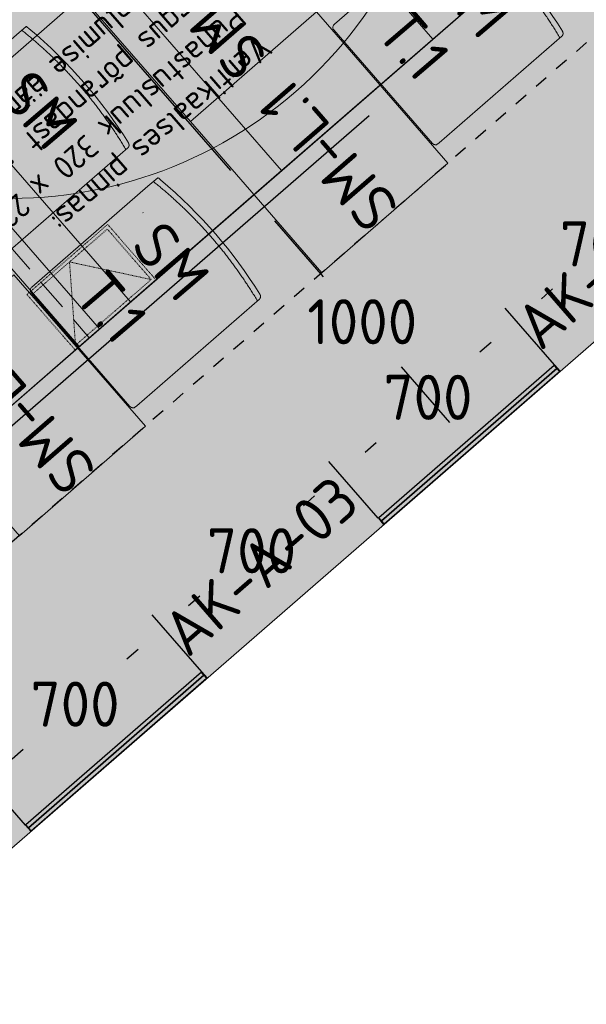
# Model space of a CAD drawing. Header units: millimetres. Extents: x -3074 to 179405, y -22 to 114374.
# Tile 55 of 184: x 143987 to 145683, y 69999 to 72946. Entities that reach past the tile are written whole.
import ezdxf

# ---------------------------------------------------------------- set-up
doc = ezdxf.new("R2010")
doc.units = ezdxf.units.MM
for name, pattern in [('Hidden', [4, 2, -2]), ('Hidden 100.00_ 50.00', [150, 100, -50]), ('Hidden_100', [80, 40, -40])]:
    doc.linetypes.add(name, pattern=pattern)
doc.layers.get('0').update_dxf_attribs({"true_color": 0x000000})
for name, color, linetype, lineweight, true_color in [('_SA-LAGI', 7, 'Continuous', 9, 0x5b5b5b), ('_SA-LAGI_eriosade seadmed', 7, 'Continuous', 5, 0x9900cc), ('_SA-LAGI_hatch', 7, 'Continuous', 5, 0x787878), ('_SA-PORAND_hatch', 254, 'Continuous', 9, 0xbebebe), ('_SA-SEIN', 250, 'Continuous', 30, 0x333333), ('_SA-SEIN_dim', 1, 'Continuous', 13, 0xff0000), ('_SA-SISUSTUS_lahtine', 7, 'Continuous', 18, 0x7f4f3f), ('_SA-VALGUSTUS', 20, 'Continuous', 13, 0xff3f00), ('_SA-VALGUSTUS_valgusgrupid', 240, 'Continuous', 9, 0xff003f)]:
    doc.layers.add(name, color=color, linetype=linetype, lineweight=lineweight, true_color=true_color)
for name, color, linetype, true_color in [('_SA-LAGI_DIM', 250, 'Continuous', 0x333333), ('_SA-MÄRKUSED', 1, 'Continuous', 0xff0000), ('_SA-SEIN_tekst', 250, 'Continuous', 0x333333), ('_SA-SISUSTUS_abi', 7, 'Continuous', 0x7f4f3f), ('_SA-SISUSTUS_tekst', 7, 'Continuous', 0x7f4f3f), ('Default', 7, 'Continuous', 0x000000)]:
    doc.layers.add(name, color=color, linetype=linetype, true_color=true_color)
doc.styles.add('DIN Pro Light-Light', font='txt')
doc.styles.add('DIN Pro Medium-Medium', font='txt')
doc.dimstyles.new('INP_100_DIM', dxfattribs={"dimtxt": 135, "dimasz": 100, "dimexe": 50, "dimexo": 0.5, "dimgap": 20, "dimtad": 0, "dimtih": 1, "dimtoh": 1, "dimdec": 0, "dimzin": 1, "dimdsep": 46, "dimtxsty": 'DIN Pro Light-Light', "dimcen": 2.5, "dimadec": 1, "dimazin": 1, "dimtfac": 1, "dimtdec": 4, "dimtix": 1, "dimtofl": 0, "dimtmove": 1, "dimatfit": 3, "dimfxl": 1, "dimtolj": 1, "dimtzin": 1, "dimarcsym": 0})

# ---------------------------------------------------------------- blocks, each defined once
blk = doc.blocks.new('SM-T.1')
at = {"color": 0, "lineweight": -2}
blk.add_line((-189.7, -122.2), (-190.8, -122.2), dxfattribs=at)
blk.add_lwpolyline([(-240.5, -519.5, 0.431685), (-229.3, -531.9), (221.7, -532.1), (222, -532.1), (222.2, -532.1), (222.5, -532.1), (222.8, -532.1), (223.1, -532), (223.4, -532), (223.7, -531.9), (223.9, -531.9), (224.2, -531.8), (224.5, -531.8), (224.8, -531.7), (225.1, -531.6), (225.3, -531.5), (225.6, -531.4), (225.9, -531.3), (226.2, -531.2), (226.4, -531), (226.7, -530.9), (226.9, -530.8), (227.2, -530.6), (227.5, -530.5), (227.7, -530.3), (227.9, -530.2), (228.2, -530), (228.4, -529.8), (228.6, -529.6), (228.9, -529.4), (229.1, -529.3), (229.3, -529.1), (229.5, -528.9), (229.7, -528.7), (229.9, -528.4), (233, -525), (233.1, -524.8), (233.2, -524.7), (233.2, -524.7), (233.2, -524.7), (233.2, -524.7), (233.2, -524.7), (233.2, -524.7), (233.2, -524.7), (233.2, -524.7), (233.2, -524.7), (233.2, -524.7), (233.2, -524.7), (233.2, -524.7), (233.2, -524.7), (233.2, -524.7), (233.2, -524.7), (233.2, -524.7), (233.2, -524.6), (233.2, -524.4), (233.4, -515.3), (233.6, -28.9), (233.6, -28.7), (233.6, -28.5), (233.5, -28.3), (233.5, -28), (233.5, -27.8), (233.4, -27.6), (233.4, -27.3), (233.3, -27.1), (233.3, -26.9), (233.2, -26.7), (233.1, -26.4), (233.1, -26.2), (233, -26), (232.9, -25.7), (232.8, -25.5), (232.7, -25.3), (232.6, -25.1), (232.5, -24.8), (232.4, -24.6), (232.3, -24.4), (232.2, -24.2), (232, -24), (231.9, -23.7), (231.8, -23.5), (231.6, -23.3), (231.5, -23.1), (231.3, -22.9), (231.1, -22.7), (231, -22.5), (230.8, -22.3), (230.6, -22.1), (230.5, -21.9), (230.3, -21.7), (230.1, -21.5), (229.9, -21.4), (229.7, -21.2), (229.5, -21), (229.3, -20.9), (229.1, -20.7), (228.9, -20.5), (228.7, -20.4), (228.5, -20.2), (228.3, -20.1), (228, -20), (227.8, -19.8), (227.6, -19.7), (227.4, -19.6), (227.1, -19.5), (226.9, -19.3), (226.7, -19.2), (226.5, -19.1), (226.2, -19), (226, -18.9), (225.7, -18.8), (225.5, -18.8), (225.3, -18.7), (225, -18.6), (224.8, -18.5), (224.6, -18.5), (224.3, -18.4), (224.1, -18.3), (223.8, -18.3), (223.6, -18.3), (223.4, -18.2), (195.4, -14), (167.4, -10.3), (139.5, -7.1), (111.6, -4.6), (83.8, -2.6), (56, -1.2), (28.3, -0.3), (0.6, 0), (-27.7, -0.3), (-56.2, -1.1), (-84.8, -2.5), (-113.6, -4.5), (-142.6, -7), (-171.8, -10.1), (-201.1, -13.8), (-230.6, -18), (-237.4, -19.2), (-239.1, -19.6), (-239.5, -19.7), (-239.7, -19.7), (-239.8, -19.8), (-240, -19.8), (-240, -19.8), (-240.1, -19.8), (-240.1, -19.9), (-240.1, -19.9), (-240.2, -19.9), (-240.2, -19.9), (-240.2, -19.9), (-240.2, -19.9), (-240.2, -19.9), (-240.2, -19.9), (-240.2, -19.9), (-240.2, -19.9), (-240.2, -19.9), (-240.2, -19.9), (-240.2, -19.9), (-240.2, -19.9), (-240.2, -19.9), (-240.3, -19.9), (-240.3, -19.9), (-240.3, -19.9), (-240.3, -19.9), (-240.3, -20), (-240.3, -20), (-240.3, -20), (-240.3, -20), (-240.3, -20), (-240.3, -20.5), (-240.5, -59)], format="xyb", close=True, dxfattribs=at)
blk.add_open_spline([(-240.5, -37.6), (-182.5, -27), (-64.7, -16.1), (54.8, -15.5), (173, -26.1), (233.6, -36.7)], degree=2, knots=[0.019398, 0.019398, 0.019398, 1, 2, 3, 3.984807, 3.984807, 3.984807], dxfattribs=at)
at = {"color": 0, "linetype": 'ByBlock', "lineweight": -2, "insert": (-140, -86.3), "char_height": 135, "width": 765.738, "attachment_point": 1, "rotation": 359.473, "style": 'DIN Pro Medium-Medium'}
blk.add_mtext('{\\fDIN Pro;SM}\\P{\\fDIN Pro;T.1}\\P', dxfattribs=at)
blk = doc.blocks.new('SM-L.1')
at = {"color": 0, "lineweight": -2}
blk.add_lwpolyline([(-303.9, 0), (-303.9, -500), (296.1, -500), (296.1, 0)], close=True, dxfattribs=at)
at = {"color": 0, "linetype": 'ByBlock', "lineweight": -2, "extrusion": (0, 0, -1), "insert": (301.5, -176.7), "char_height": 135, "width": 1416.393, "attachment_point": 1, "text_direction": (-1, 0, 0), "style": 'DIN Pro Medium-Medium'}
blk.add_mtext('SM-L.1', dxfattribs=at)
blk = doc.blocks.new('*D366')
at = {"layer": '_SA-SEIN_dim', "color": 0, "lineweight": -2}
for p, q in [((144003.9, 70535.6), (143856, 70705.7)), ((143813.4, 70602.3), (143779.7, 70573)), ((143435.7, 70274), (143469.4, 70303.3)), ((143475.4, 70076), (143327.4, 70246.2))]:
    blk.add_line(p, q, dxfattribs=at)
at = {"layer": '_SA-SEIN_dim', "color": 0}
for points in [[(143824.3, 70589.8), (143802.4, 70614.9), (143888.9, 70667.9)], [(143424.8, 70286.6), (143446.7, 70261.5), (143360.3, 70208.4)]]:
    blk.add_solid(points, dxfattribs=at)
at = {"layer": 'Defpoints', "color": 0}
for p in [(144004.3, 70535.2), (143360.3, 70208.4), (143475.7, 70075.6)]:
    blk.add_point(p, dxfattribs=at)
at = {"layer": '_SA-SEIN_dim', "color": 0, "insert": (143624.6, 70438.2), "char_height": 135, "attachment_point": 5, "style": 'DIN Pro Light-Light'}
blk.add_mtext('\\A1;700', dxfattribs=at)
blk = doc.blocks.new('*D367')
at = {"layer": '_SA-SEIN_dim', "color": 0, "lineweight": -2}
for p, q in [((144532, 70994.5), (144384, 71164.7)), ((144341.4, 71061.3), (144308, 71032.3)), ((143964.3, 70733.6), (143997.7, 70762.6)), ((144003.9, 70535.6), (143856, 70705.7))]:
    blk.add_line(p, q, dxfattribs=at)
at = {"layer": '_SA-SEIN_dim', "color": 0}
for points in [[(144352.3, 71048.7), (144330.4, 71073.9), (144416.8, 71126.9)], [(143953.4, 70746.1), (143975.3, 70721), (143888.9, 70667.9)]]:
    blk.add_solid(points, dxfattribs=at)
at = {"layer": 'Defpoints', "color": 0}
for p in [(144532.3, 70994.1), (143888.9, 70667.9), (144004.3, 70535.2)]:
    blk.add_point(p, dxfattribs=at)
at = {"layer": '_SA-SEIN_dim', "color": 0, "insert": (144152.8, 70897.4), "char_height": 135, "attachment_point": 5, "style": 'DIN Pro Light-Light'}
blk.add_mtext('\\A1;700', dxfattribs=at)
blk = doc.blocks.new('*D368')
at = {"layer": '_SA-SEIN_dim', "color": 0, "lineweight": -2}
for p, q in [((145060.5, 71454), (144912.6, 71624.2)), ((144870, 71520.8), (144836.3, 71491.5)), ((144492.3, 71192.5), (144526, 71221.8)), ((144532, 70994.5), (144384, 71164.7))]:
    blk.add_line(p, q, dxfattribs=at)
at = {"layer": '_SA-SEIN_dim', "color": 0}
for points in [[(144880.9, 71508.2), (144859, 71533.4), (144945.4, 71586.4)], [(144481.4, 71205.1), (144503.3, 71180), (144416.8, 71126.9)]]:
    blk.add_solid(points, dxfattribs=at)
at = {"layer": 'Defpoints', "color": 0}
for p in [(145060.9, 71453.7), (144416.8, 71126.9), (144532.3, 70994.1)]:
    blk.add_point(p, dxfattribs=at)
at = {"layer": '_SA-SEIN_dim', "color": 0, "insert": (144681.1, 71356.7), "char_height": 135, "attachment_point": 5, "style": 'DIN Pro Light-Light'}
blk.add_mtext('\\A1;700', dxfattribs=at)
blk = doc.blocks.new('*D369')
at = {"layer": '_SA-SEIN_dim', "color": 0, "lineweight": -2}
for p, q in [((145588.6, 71913), (145440.6, 72083.1)), ((145398, 71979.8), (145364.6, 71950.8)), ((145020.9, 71652), (145054.3, 71681.1)), ((145060.5, 71454), (144912.6, 71624.2))]:
    blk.add_line(p, q, dxfattribs=at)
at = {"layer": '_SA-SEIN_dim', "color": 0}
for points in [[(145408.9, 71967.2), (145387, 71992.4), (145473.4, 72045.4)], [(145010, 71664.6), (145031.9, 71639.5), (144945.4, 71586.4)]]:
    blk.add_solid(points, dxfattribs=at)
at = {"layer": 'Defpoints', "color": 0}
for p in [(145588.9, 71912.6), (144945.4, 71586.4), (145060.9, 71453.7)]:
    blk.add_point(p, dxfattribs=at)
at = {"layer": '_SA-SEIN_dim', "color": 0, "insert": (145209.4, 71815.9), "char_height": 135, "attachment_point": 5, "style": 'DIN Pro Light-Light'}
blk.add_mtext('\\A1;700', dxfattribs=at)
blk = doc.blocks.new('*D370')
at = {"layer": '_SA-SEIN_dim', "color": 0, "lineweight": -2}
for p, q in [((146117.1, 72372.5), (145969.2, 72542.6)), ((145926.6, 72439.3), (145892.9, 72410)), ((145548.9, 72111), (145582.6, 72140.3)), ((145588.6, 71913), (145440.6, 72083.1))]:
    blk.add_line(p, q, dxfattribs=at)
at = {"layer": '_SA-SEIN_dim', "color": 0}
for points in [[(145937.5, 72426.7), (145915.6, 72451.9), (146002, 72504.9)], [(145538, 72123.6), (145559.8, 72098.4), (145473.4, 72045.4)]]:
    blk.add_solid(points, dxfattribs=at)
at = {"layer": 'Defpoints', "color": 0}
for p in [(146117.5, 72372.1), (145473.4, 72045.4), (145588.9, 71912.6)]:
    blk.add_point(p, dxfattribs=at)
at = {"layer": '_SA-SEIN_dim', "color": 0, "insert": (145737.7, 72275.2), "char_height": 135, "attachment_point": 5, "style": 'DIN Pro Light-Light'}
blk.add_mtext('\\A1;700', dxfattribs=at)
blk = doc.blocks.new('*D557')
at = {"layer": '_SA-LAGI_DIM', "color": 0, "lineweight": -2}
for p, q in [((144684.8, 72419.9), (144722.2, 72452.4)), ((144750, 72344.1), (144895.2, 72177.1)), ((145274.9, 71740.3), (145129.7, 71907.3)), ((145340.9, 71665.2), (145378.2, 71697.6))]:
    blk.add_line(p, q, dxfattribs=at)
at = {"layer": '_SA-LAGI_DIM', "color": 0}
for points in [[(144762.6, 72355), (144737.5, 72333.1), (144684.4, 72419.6)], [(145262.3, 71729.4), (145287.5, 71751.2), (145340.5, 71664.8)]]:
    blk.add_solid(points, dxfattribs=at)
at = {"layer": 'Defpoints', "color": 0}
for p in [(144684.4, 72419.6), (145340.5, 71664.8), (145340.5, 71664.8)]:
    blk.add_point(p, dxfattribs=at)
at = {"layer": '_SA-LAGI_DIM', "color": 0, "insert": (145012.5, 72042.2), "char_height": 135, "attachment_point": 5, "style": 'DIN Pro Light-Light'}
blk.add_mtext('\\A1;1000', dxfattribs=at)
blk = doc.blocks.new('*D560')
at = {"layer": '_SA-LAGI_DIM', "color": 0, "lineweight": -2}
for p, q in [((142887.1, 74487.9), (142924.4, 74520.4)), ((142952.3, 74412.2), (143668.3, 73588.4)), ((144618.8, 72495), (143902.8, 73318.7)), ((144684.8, 72419.9), (144722.2, 72452.4))]:
    blk.add_line(p, q, dxfattribs=at)
at = {"layer": '_SA-LAGI_DIM', "color": 0}
for points in [[(142964.9, 74423.1), (142939.7, 74401.2), (142886.7, 74487.6)], [(144606.3, 72484.1), (144631.4, 72506), (144684.5, 72419.6)]]:
    blk.add_solid(points, dxfattribs=at)
at = {"layer": 'Defpoints', "color": 0}
for p in [(142886.7, 74487.6), (142886.7, 74487.6), (144684.4, 72419.6)]:
    blk.add_point(p, dxfattribs=at)
at = {"layer": '_SA-LAGI_DIM', "color": 0, "insert": (143785.6, 73453.6), "char_height": 135, "attachment_point": 5, "style": 'DIN Pro Light-Light'}
blk.add_mtext('\\A1;2740', dxfattribs=at)
blk = doc.blocks.new('VR-1.2')
at = {"color": 0, "linetype": 'Hidden 100.00_ 50.00', "lineweight": -2}
blk.add_line((41, -26.6), (777.1, -873.4), dxfattribs=at)
at = {"color": 0, "lineweight": -2}
blk.add_lwpolyline([(71.2, -0.4), (10.8, -52.8), (746.9, -899.6), (807.3, -847.1)], close=True, dxfattribs=at)
at = {"color": 0, "lineweight": -2, "extrusion": (0, 0, -1), "insert": (101.8, 26.6), "char_height": 135, "width": 1378.033, "attachment_point": 1, "text_direction": (0.656059, -0.75471, 0), "style": 'DIN Pro Medium-Medium'}
blk.add_mtext('VR-1.2', dxfattribs=at)
blk = doc.blocks.new('Vertikaalne puhastusluuk 320 x 220')
at = {"layer": '_SA-LAGI_eriosade seadmed', "linetype": 'Hidden'}
for points in [[(-23.6, 271), (-265.1, 61.1), (-120.8, -105), (120.8, 105)], [(-24.6, 256.9), (-251, 60.1), (-119.8, -90.9), (106.6, 106)]]:
    blk.add_lwpolyline(points, close=True, dxfattribs=at)
blk.add_lwpolyline([(-24.6, 256.9), (-6.6, 7.5), (-251, 60.1)], dxfattribs=at)

msp = doc.modelspace()

# ---------------------------------------------------------------- hatches: boundary and pattern name
at = {"layer": '_SA-LAGI_hatch'}
h = msp.add_hatch(dxfattribs=at)
h.set_pattern_fill('Plus', color=256, scale=100, angle=41, style=0, pattern_type=2)
h.set_pattern_definition([(41, (-9.43, -8.2), (-65.6059, 75.47096), [25, -75]), (131, (8.2, -9.43), (-75.47096, -65.6059), [25, -75])])
h.paths.add_polyline_path([(138951.6, 72391.6), (142061.3, 68814.3), (148483.9, 74397.3), (145374.1, 77974.7)], flags=0)
h.paths.add_polyline_path([(140509.4, 72421), (142307.1, 70353), (147061.8, 74486.1), (145261.7, 76552.2)], flags=0)
h = msp.add_hatch(dxfattribs=at)
h.set_pattern_fill('Squares', color=256, scale=200, angle=41, style=0, pattern_type=2)
h.set_pattern_definition([(41, (-2e-13, 0), (-32.802951, 37.735479), [50, -50]), (131, (-2e-13, 0), (-37.735479, -32.802951), [50, -50])])
h.paths.add_polyline_path([(142960.2, 70920.7), (141162, 72984.6), (145266, 76552), (147061.8, 74486.1)], flags=0)
at = {"layer": '_SA-PORAND_hatch', "true_color": 0xf1f1e1}
msp.add_hatch(color=7, dxfattribs=at).paths.add_polyline_path([(139162.9, 72575.3), (145374.1, 77974.7), (146535.4, 76638.8), (148483.9, 74397.3), (148246.1, 74190.7), (147717.8, 73731.4), (147189.5, 73272.2), (146661.2, 72812.9), (146132.9, 72353.7), (145604.7, 71894.5), (145076.4, 71435.2), (144548.1, 70976), (144019.8, 70516.7), (143491.5, 70057.5), (142963.2, 69598.3), (142434.9, 69139), (142272.6, 68998)], flags=0)

# ---------------------------------------------------------------- linework, layer by layer
at = {"layer": '_SA-LAGI'}
for points in [[(138951.6, 72391.6), (142061.3, 68814.3), (148483.9, 74397.3), (145374.1, 77974.7)], [(140509.4, 72421), (142307.1, 70353), (147061.8, 74486.1), (145264, 76554.2)]]:
    msp.add_lwpolyline(points, close=True, dxfattribs=at)
at = {"layer": '_SA-LAGI_hatch'}
for points in [[(144255.2, 73088.6), (143483.2, 73976.7), (143030.7, 73583.4), (143802.4, 72695)], [(145224.1, 72888.6), (145676.9, 73282.3), (145160.9, 73875.9), (144708, 73482.3)], [(144771.2, 72495), (145224.1, 72888.6), (144708, 73482.3), (144255.2, 73088.6)], [(144318.4, 72101.4), (144771.2, 72495), (144255.2, 73088.6), (143802.4, 72695)], [(143865.6, 71707.7), (144318.4, 72101.4), (143802.4, 72695), (143349.6, 72301.3)]]:
    msp.add_lwpolyline(points, close=True, dxfattribs=at)
at = {"layer": '_SA-MÄRKUSED'}
msp.add_line((143576.1, 71395.2), (145033, 72659.6), dxfattribs=at)
at = {"layer": '_SA-SEIN'}
for points in [[(145595.3, 71902.2), (145587.4, 71911.3), (145062.4, 71455), (145070.2, 71445.9)], [(145603.1, 71893.2), (145595.3, 71902.2), (145070.2, 71445.9), (145078.1, 71436.9)], [(145603.1, 71893.2), (145604.7, 71894.5), (145588.9, 71912.6), (145587.4, 71911.3)], [(145076.6, 71435.5), (145078.1, 71436.9), (145062.4, 71455), (145060.9, 71453.7)], [(144538.7, 70983.7), (144530.8, 70992.8), (144005.8, 70536.5), (144013.7, 70527.4)], [(144546.5, 70974.7), (144538.7, 70983.7), (144013.7, 70527.4), (144021.5, 70518.4)], [(144546.5, 70974.7), (144548.1, 70976), (144532.3, 70994.1), (144530.8, 70992.8)], [(144020, 70517.1), (144021.5, 70518.4), (144005.8, 70536.5), (144004.3, 70535.2)]]:
    msp.add_lwpolyline(points, close=True, dxfattribs=at)
at = {"layer": '_SA-SISUSTUS_abi', "linetype": 'Hidden_100'}
msp.add_line((148038.7, 74924.6), (141608.6, 69335), dxfattribs=at)
at = {"layer": '_SA-VALGUSTUS_valgusgrupid'}
msp.add_arc((143956.8, 73717.3), 1306, 264.3092, 357.65, dxfattribs=at)

# ---------------------------------------------------------------- block references
at = {"layer": '_SA-SISUSTUS_lahtine', "xscale": -1, "rotation": 130.9999998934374}
for p in [(144303.7, 72865.2), (144697.3, 72412.4), (143791.7, 71625.1)]:
    msp.add_blockref('SM-L.1', p, dxfattribs=at)
at = {"layer": '_SA-SISUSTUS_lahtine', "rotation": 310.9999998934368}
for p in [(145479, 73092.4), (144179.7, 72757.9), (144573.3, 72305.1)]:
    msp.add_blockref('SM-T.1', p, dxfattribs=at)
at = {"layer": '_SA-VALGUSTUS', "xscale": -1, "rotation": 82.00000176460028}
msp.add_blockref('VR-1.2', (143438.6, 72885.5), dxfattribs=at)
at = {"layer": 'Default', "rotation": 179.9999999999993}
msp.add_blockref('Vertikaalne puhastusluuk 320 x 220', (144129.5, 72228.7), dxfattribs=at)

# ---------------------------------------------------------------- texts
at = {"layer": '_SA-LAGI_eriosade seadmed', "insert": (144748.5, 72850.6, 30.1), "char_height": 70, "width": 2841.311, "attachment_point": 1, "rotation": 221, "style": 'DIN Pro Light-Light'}
msp.add_mtext('{\\fDIN Pro;Vertikaalses pinnas:}\\P{\\fDIN Pro;Puhastusluuk 320 x 220}\\P{\\fDIN Pro;Kõrgus põrandast}\\P{\\fDIN Pro;luugi alumise ääreni: 3100 mm}\\P', dxfattribs=at)
at = {"layer": '_SA-SEIN_tekst', "insert": (141437, 73504.1), "char_height": 135, "width": 9274.426, "attachment_point": 1, "rotation": 40.6239, "style": 'DIN Pro Medium-Medium'}
msp.add_mtext('{\\fDIN Pro;S-43 (Lambrii) 150mm-1080mm}\\P{\\fDIN Pro;(Jooksvad mõõdud seintes)}\\P{\\fDIN Pro;vt. SAD-S10}\\P{\\fDIN Pro;S-12 (Helehall) Kõik ülejäänud nähtavad seina pinnad}\\P', dxfattribs=at)
at = {"layer": '_SA-SISUSTUS_tekst', "char_height": 135, "width": 1693.77, "attachment_point": 1, "rotation": 40.9865, "style": 'DIN Pro Medium-Medium'}
for insert in [(145458, 72053.9), (144401.4, 71135.5)]:
    msp.add_mtext('AK-A-03', dxfattribs=dict(at, insert=insert))

# ---------------------------------------------------------------- dimensions: what is measured, and where the dimension line sits
at = {"layer": '_SA-LAGI_DIM'}
for base, p2, angle, picture, middle in [((142886.7, 74487.6), (142886.7, 74487.6), 131.0003, '*D560', (143785.6, 73453.6)), ((145340.5, 71664.8), (145340.5, 71664.8), 311, '*D557', (145012.5, 72042.2))]:
    dim = msp.add_linear_dim(base=base, p1=(144684.4, 72419.6), p2=p2, angle=angle, dimstyle='INP_100_DIM', override={"dimtxt": 135, "dimasz": 100, "dimexe": 50, "dimexo": 0.5, "dimgap": 20, "dimdec": 0, "dimzin": 1, "dimtxsty": 'DIN Pro Light-Light', "dimsah": 0, "dimcen": 2.5, "dimadec": 1, "dimazin": 1, "dimtix": 0, "dimtmove": 0, "dimtzin": 1}, dxfattribs=at)
    dim.commit()
    dim.dimension.update_dxf_attribs({"geometry": picture, "text_midpoint": middle})
at = {"layer": '_SA-SEIN_dim'}
for base, p1, p2, picture, middle in [((145473.4, 72045.4), (146117.5, 72372.1), (145588.9, 71912.6), '*D370', (145737.7, 72275.2)), ((144945.4, 71586.4), (145588.9, 71912.6), (145060.9, 71453.7), '*D369', (145209.4, 71815.9)), ((144416.8, 71126.9), (145060.9, 71453.7), (144532.3, 70994.1), '*D368', (144681.1, 71356.7)), ((143888.9, 70667.9), (144532.3, 70994.1), (144004.3, 70535.2), '*D367', (144152.8, 70897.4)), ((143360.3, 70208.4), (144004.3, 70535.2), (143475.7, 70075.6), '*D366', (143624.6, 70438.2))]:
    dim = msp.add_linear_dim(base=base, p1=p1, p2=p2, angle=221, dimstyle='INP_100_DIM', override={"dimtxt": 135, "dimasz": 100, "dimexe": 50, "dimexo": 0.5, "dimgap": 20, "dimdec": 0, "dimzin": 1, "dimtxsty": 'DIN Pro Light-Light', "dimsah": 0, "dimcen": 2.5, "dimadec": 1, "dimazin": 1, "dimtix": 0, "dimtmove": 0, "dimtzin": 1}, dxfattribs=at)
    dim.commit()
    dim.dimension.update_dxf_attribs({"geometry": picture, "text_midpoint": middle})

doc.saveas('drawing.dxf')
